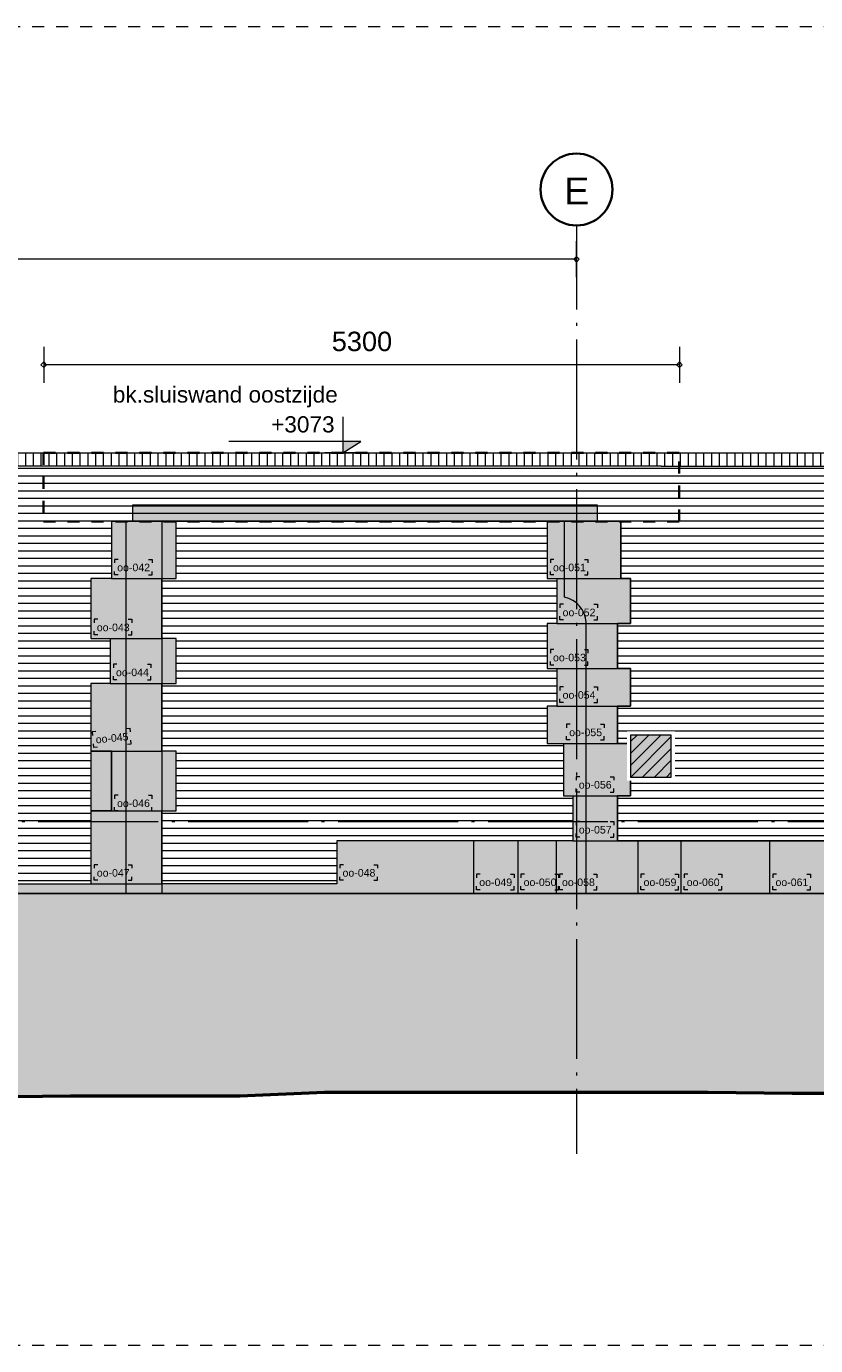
# Model space of a CAD drawing. Extents: x -294884 to 286267, y 0 to 1429765.
# Tile 53 of 178: x -1099 to 5481, y 369935 to 380935. Entities that reach past the tile are written whole.
import ezdxf

# ---------------------------------------------------------------- set-up
doc = ezdxf.new("R2010")
doc.units = 0
doc.header["$MEASUREMENT"] = 0
doc.linetypes.add('DASHDOT', pattern=[1250, 1000, -112.5, 25, -112.5])
doc.linetypes.add('DASHED', pattern=[200, 100, -100])
for name, color, linetype in [('A-0019-AFDEKVLAK', 1, 'Continuous'), ('A-0030-STRAMIEN', 1, 'Continuous'), ('A-0038-STR-MAATLIJN', 1, 'Continuous'), ('A-0306--', 1, 'Continuous'), ('A-0307-TEKST', 7, 'Continuous'), ('A-1130-TXT+MT-BE', 1, 'Continuous')]:
    doc.layers.add(name, color=color, linetype=linetype)
doc.dimstyles.new('@D03ST', dxfattribs={"dimtxt": 162, "dimasz": 1, "dimexe": 0.18, "dimexo": 0.0625, "dimgap": 16.2, "dimtad": 1, "dimdec": 0, "dimzin": 0, "dimdsep": 46, "dimtxsty": 'Standard', "dimblk": '^SD03____100_10', "dimcen": 0.09, "dimse1": 1, "dimse2": 1, "dimclrd": 1, "dimadec": 0, "dimazin": 0, "dimtfac": 1, "dimtdec": 4, "dimtmove": 0, "dimatfit": 3, "dimfxl": 0, "dimtolj": 1, "dimtzin": 0, "dimlwd": 13, "dimarcsym": 0})
pattern_1 = [(90, (0, 0), (-65, 4e-15), [])]
pattern_2 = [(45, (0, 0), (-49.497475, 49.497475), [])]

# ---------------------------------------------------------------- blocks, each defined once
blk = doc.blocks.new('*D')
at = {"color": 1, "linetype": 'Continuous', "lineweight": 13}
for points in [[(62927, 114665), (63143, 119960)], [(63293, 119954), (62993, 119966)], [(79682, 118845), (79383, 118875)], [(79499, 118522), (79533, 118860)], [(79106, 118562), (78808, 118592)], [(78427, 113303), (78957, 118577)], [(79148, 115040), (79499, 118522)], [(79648, 118507), (79349, 118537)], [(79648, 118507), (79349, 118537)], [(78968, 113249), (79148, 115040)], [(79298, 115025), (78999, 115055)], [(79298, 115025), (78999, 115055)], [(63077, 114659), (62777, 114671)], [(78576, 113288), (78278, 113318)], [(79118, 113234), (78819, 113264)], [(79118, 113234), (78819, 113264)], [(78934, 112910), (78968, 113249)], [(79084, 112895), (78785, 112925)], [(-122398, 58428), (-122398, 58128)], [(-117098, 58425), (-117098, 58125)], [(-117098, 58275), (-122398, 58278)], [(26619, -2220), (26619, -1920)], [(26619, -2220), (26619, -1920)], [(31919, -2220), (31919, -1920)], [(31919, -2220), (31919, -1920)], [(26619, -2070), (31919, -2070)], [(26619, -2070), (31919, -2070)], [(117098, -58425), (117098, -58125)], [(122398, -58428), (122398, -58128)], [(117098, -58275), (122398, -58278)]]:
    blk.add_lwpolyline(points, dxfattribs=at)
at = {"color": 7, "linetype": 'Continuous', "lineweight": 18}
for points in [[(63166, 119959), (63144, 119983), (63120, 119961), (63142, 119937)], [(79555, 118858), (79535, 118883), (79510, 118863), (79530, 118838)], [(78980, 118574), (78960, 118599), (78934, 118579), (78955, 118554)], [(79521, 118520), (79501, 118545), (79476, 118524), (79496, 118499)], [(79521, 118520), (79501, 118545), (79476, 118524), (79496, 118499)], [(79171, 115037), (79151, 115063), (79126, 115042), (79146, 115017)], [(79171, 115037), (79151, 115063), (79126, 115042), (79146, 115017)], [(62950, 114664), (62928, 114688), (62904, 114666), (62926, 114642)], [(78450, 113301), (78429, 113326), (78404, 113305), (78425, 113280)], [(78991, 113246), (78971, 113272), (78945, 113251), (78966, 113226)], [(78991, 113246), (78971, 113272), (78945, 113251), (78966, 113226)], [(78957, 112908), (78937, 112933), (78911, 112913), (78932, 112888)], [(-122398, 58301), (-122421, 58278), (-122398, 58255), (-122375, 58278)], [(-117098, 58298), (-117121, 58275), (-117098, 58252), (-117075, 58275)], [(26619, -2093), (26642, -2070), (26619, -2047), (26596, -2070)], [(26619, -2093), (26642, -2070), (26619, -2047), (26596, -2070)], [(31919, -2093), (31942, -2070), (31919, -2047), (31896, -2070)], [(31919, -2093), (31942, -2070), (31919, -2047), (31896, -2070)], [(117098, -58298), (117121, -58275), (117098, -58252), (117075, -58275)], [(122398, -58301), (122421, -58278), (122398, -58255), (122375, -58278)]]:
    blk.add_lwpolyline(points, close=True, dxfattribs=at)
at = {"layer": 'A-0030-STRAMIEN', "color": 1, "linetype": 'Continuous', "lineweight": 13}
for points in [[(139855, 104285), (140818, 109496)], [(140965, 109469), (140670, 109524)], [(140003, 104257), (139708, 104312)], [(150193, -2166), (150193, -1866)], [(155493, -2166), (155493, -1866)], [(150193, -2016), (155493, -2016)], [(162027, -30782), (162027, -31082)], [(167327, -30782), (167327, -31082)], [(167327, -30932), (162027, -30932)]]:
    blk.add_lwpolyline(points, dxfattribs=at)
at = {"layer": 'A-0030-STRAMIEN', "color": 7, "linetype": 'Continuous', "lineweight": 18}
for points in [[(140840, 109492), (140822, 109519), (140795, 109501), (140814, 109474)], [(139878, 104280), (139859, 104307), (139833, 104289), (139851, 104262)], [(150193, -2039), (150216, -2016), (150193, -1993), (150170, -2016)], [(155493, -2039), (155516, -2016), (155493, -1993), (155470, -2016)], [(162027, -30909), (162004, -30932), (162027, -30955), (162050, -30932)], [(167327, -30909), (167304, -30932), (167327, -30955), (167350, -30932)]]:
    blk.add_lwpolyline(points, close=True, dxfattribs=at)
at = {"layer": 'A-0038-STR-MAATLIJN', "color": 7, "linetype": 'Continuous', "lineweight": 18}
for points in [[(54797, 129790), (54775, 129813), (54751, 129791), (54773, 129768)], [(95253, 122694), (95232, 122719), (95207, 122698), (95228, 122673)], [(54234, 116190), (54212, 116214), (54188, 116192), (54210, 116168)], [(134756, 116152), (134737, 116179), (134711, 116161), (134729, 116134)], [(141535, 114904), (141516, 114930), (141490, 114912), (141508, 114885)], [(140545, 109547), (140527, 109574), (140500, 109555), (140519, 109528)], [(140545, 109547), (140527, 109574), (140500, 109555), (140519, 109528)], [(132961, 106437), (132943, 106463), (132916, 106445), (132934, 106418)], [(139738, 105178), (139720, 105205), (139693, 105186), (139712, 105159)], [(139738, 105178), (139720, 105205), (139693, 105186), (139712, 105159)], [(139583, 104335), (139564, 104362), (139538, 104343), (139556, 104317)], [(93554, 103790), (93533, 103815), (93508, 103794), (93529, 103769)], [(58987, 102748), (59011, 102770), (58989, 102794), (58965, 102772)], [(64710, 102511), (64734, 102533), (64712, 102557), (64688, 102535)], [(136387, 96140), (136414, 96158), (136396, 96185), (136369, 96167)], [(141956, 95112), (141982, 95130), (141964, 95157), (141937, 95138)], [(98415, 84674), (98440, 84695), (98419, 84720), (98394, 84699)], [(105362, 84050), (105387, 84071), (105366, 84096), (105342, 84075)], [(27759, -1278), (27736, -1301), (27759, -1324), (27782, -1301)], [(41370, -1275), (41347, -1298), (41370, -1321), (41393, -1298)], [(80074, -1279), (80051, -1302), (80074, -1325), (80097, -1302)], [(99055, -1275), (99032, -1298), (99055, -1321), (99078, -1298)], [(151050, -1293), (151073, -1270), (151050, -1247), (151027, -1270)], [(160941, -1293), (160964, -1270), (160941, -1247), (160918, -1270)], [(150193, -1739), (150216, -1716), (150193, -1693), (150170, -1716)], [(151050, -1739), (151073, -1716), (151050, -1693), (151027, -1716)], [(151050, -1739), (151073, -1716), (151050, -1693), (151027, -1716)], [(155493, -1739), (155516, -1716), (155493, -1693), (155470, -1716)], [(155493, -1739), (155516, -1716), (155493, -1693), (155470, -1716)], [(160941, -1739), (160964, -1716), (160941, -1693), (160918, -1716)], [(163921, -1806), (163944, -1783), (163921, -1760), (163898, -1783)], [(167496, -1806), (167519, -1783), (167496, -1760), (167473, -1783)], [(85620, -1954), (85643, -1931), (85620, -1908), (85597, -1931)], [(85620, -1954), (85643, -1931), (85620, -1908), (85597, -1931)], [(87964, -2634), (87987, -2611), (87964, -2588), (87941, -2611)], [(89764, -2634), (89787, -2611), (89764, -2588), (89741, -2611)], [(89764, -2634), (89787, -2611), (89764, -2588), (89741, -2611)], [(93264, -2634), (93287, -2611), (93264, -2588), (93241, -2611)], [(16419, -29586), (16442, -29609), (16419, -29632), (16396, -29609)], [(30030, -29589), (30053, -29612), (30030, -29635), (30007, -29612)], [(85801, -29618), (85824, -29641), (85801, -29664), (85778, -29641)], [(104781, -29622), (104804, -29645), (104781, -29668), (104758, -29645)], [(156589, -30076), (156566, -30053), (156589, -30030), (156612, -30053)], [(166470, -30076), (166447, -30053), (166470, -30030), (166492, -30053)], [(91591, -30780), (91568, -30757), (91591, -30734), (91614, -30757)], [(95091, -30780), (95068, -30757), (95091, -30734), (95114, -30757)], [(95091, -30780), (95068, -30757), (95091, -30734), (95114, -30757)], [(96891, -30780), (96868, -30757), (96891, -30734), (96914, -30757)]]:
    blk.add_lwpolyline(points, close=True, dxfattribs=at)
at = {"layer": 'A-0038-STR-MAATLIJN', "color": 1, "linetype": 'Continuous', "lineweight": 13}
for points in [[(54211, 116191), (54774, 129790)], [(54924, 129784), (54624, 129797)], [(93531, 103792), (95230, 122696)], [(95379, 122683), (95080, 122709)], [(54361, 116185), (54061, 116197)], [(134881, 116129), (134586, 116184)], [(132939, 106441), (134733, 116156)], [(140523, 109551), (141512, 114908)], [(141660, 114881), (141365, 114935)], [(140670, 109524), (140375, 109578)], [(140670, 109524), (140375, 109578)], [(139716, 105182), (140523, 109551)], [(133086, 106414), (132791, 106468)], [(139560, 104339), (139716, 105182)], [(139863, 105155), (139568, 105209)], [(139863, 105155), (139568, 105209)], [(139708, 104312), (139413, 104366)], [(93680, 103778), (93382, 103805)], [(58982, 102621), (58994, 102921)], [(58988, 102771), (64711, 102534)], [(64705, 102384), (64717, 102684)], [(136364, 96015), (136419, 96310)], [(136392, 96163), (141960, 95134)], [(141932, 94987), (141987, 95282)], [(98404, 84548), (98430, 84847)], [(98417, 84697), (105364, 84073)], [(105351, 83924), (105378, 84222)], [(27759, -1151), (27759, -1451)], [(41370, -1148), (41370, -1448)], [(80074, -1152), (80074, -1452)], [(99055, -1148), (99055, -1448)], [(151050, -1420), (151050, -1120)], [(160941, -1420), (160941, -1120)], [(41370, -1298), (27759, -1301)], [(99055, -1298), (80074, -1302)], [(151050, -1270), (160941, -1270)], [(150193, -1866), (150193, -1566)], [(151050, -1866), (151050, -1566)], [(151050, -1866), (151050, -1566)], [(155493, -1866), (155493, -1566)], [(155493, -1866), (155493, -1566)], [(160941, -1866), (160941, -1566)], [(163921, -1933), (163921, -1633)], [(167496, -1933), (167496, -1633)], [(150193, -1716), (151050, -1716)], [(151050, -1716), (155493, -1716)], [(155493, -1716), (160941, -1716)], [(85620, -2081), (85620, -1781)], [(85620, -2081), (85620, -1781)], [(163921, -1783), (167496, -1783)], [(87964, -2761), (87964, -2461)], [(89764, -2761), (89764, -2461)], [(89764, -2761), (89764, -2461)], [(93264, -2761), (93264, -2461)], [(87964, -2611), (89764, -2611)], [(89764, -2611), (93264, -2611)], [(16419, -29459), (16419, -29759)], [(30030, -29462), (30030, -29762)], [(85801, -29491), (85801, -29791)], [(104781, -29495), (104781, -29795)], [(16419, -29609), (30030, -29612)], [(85801, -29641), (104781, -29645)], [(156589, -30203), (156589, -29903)], [(166470, -30203), (166470, -29903)], [(166470, -30053), (156589, -30053)], [(91591, -30907), (91591, -30607)], [(95091, -30907), (95091, -30607)], [(95091, -30907), (95091, -30607)], [(96891, -30907), (96891, -30607)], [(95091, -30757), (91591, -30757)], [(96891, -30757), (95091, -30757)]]:
    blk.add_lwpolyline(points, dxfattribs=at)
at = {"layer": 'A-0038-STR-MAATLIJN', "color": 1, "linetype": 'Continuous'}
blk.add_point((85620, -1931), dxfattribs=at)
at = {"layer": 'A-1130-TXT+MT-BE', "color": 7, "linetype": 'Continuous', "lineweight": 18}
for points in [[(63183, 129448), (63161, 129471), (63137, 129449), (63159, 129426)], [(62797, 119974), (62774, 119998), (62751, 119976), (62773, 119952)], [(62797, 119974), (62774, 119998), (62751, 119976), (62773, 119952)], [(62627, 115817), (62605, 115841), (62581, 115819), (62603, 115795)], [(62627, 115817), (62605, 115841), (62581, 115819), (62603, 115795)], [(62581, 114678), (62559, 114702), (62535, 114680), (62557, 114656)], [(-131879, 57937), (-131902, 57914), (-131879, 57891), (-131856, 57914)], [(-122398, 57931), (-122421, 57908), (-122398, 57885), (-122375, 57908)], [(-122398, 57931), (-122421, 57908), (-122398, 57885), (-122375, 57908)], [(-118237, 57929), (-118260, 57906), (-118237, 57883), (-118214, 57906)], [(-118237, 57929), (-118260, 57906), (-118237, 57883), (-118214, 57906)], [(-117097, 57928), (-117120, 57905), (-117097, 57882), (-117074, 57905)], [(26618, -1723), (26641, -1700), (26618, -1677), (26595, -1700)], [(27759, -1723), (27782, -1700), (27759, -1677), (27736, -1700)], [(27759, -1723), (27782, -1700), (27759, -1677), (27736, -1700)], [(31919, -1723), (31942, -1700), (31919, -1677), (31896, -1700)], [(31919, -1723), (31942, -1700), (31919, -1677), (31896, -1700)], [(41400, -1723), (41423, -1700), (41400, -1677), (41377, -1700)], [(25452, -30693), (25475, -30670), (25452, -30647), (25429, -30670)], [(30752, -30693), (30775, -30670), (30752, -30647), (30729, -30670)], [(70982, -33871), (70960, -33848), (70937, -33871), (70960, -33894)], [(115063, -33871), (115040, -33848), (115017, -33871), (115040, -33894)], [(70982, -34871), (70960, -34848), (70937, -34871), (70960, -34894)], [(115063, -34871), (115040, -34848), (115017, -34871), (115040, -34894)], [(117097, -57928), (117120, -57905), (117097, -57882), (117074, -57905)], [(118237, -57929), (118260, -57906), (118237, -57883), (118214, -57906)], [(118237, -57929), (118260, -57906), (118237, -57883), (118214, -57906)], [(122398, -57931), (122421, -57908), (122398, -57885), (122375, -57908)], [(122398, -57931), (122421, -57908), (122398, -57885), (122375, -57908)], [(131879, -57937), (131902, -57914), (131879, -57891), (131856, -57914)]]:
    blk.add_lwpolyline(points, close=True, dxfattribs=at)
at = {"layer": 'A-1130-TXT+MT-BE', "color": 1, "linetype": 'Continuous', "lineweight": 13}
for points in [[(62774, 119975), (63160, 129448)], [(63310, 129442), (63010, 129455)], [(62604, 115818), (62774, 119975)], [(62923, 119969), (62624, 119981)], [(62923, 119969), (62624, 119981)], [(62754, 115812), (62454, 115824)], [(62754, 115812), (62454, 115824)], [(62558, 114679), (62604, 115818)], [(62708, 114673), (62408, 114685)], [(-131879, 58064), (-131879, 57764)], [(-122398, 58058), (-122398, 57758)], [(-122398, 58058), (-122398, 57758)], [(-118237, 58056), (-118237, 57756)], [(-118237, 58056), (-118237, 57756)], [(-117097, 58055), (-117097, 57755)], [(-122398, 57908), (-131879, 57914)], [(-118237, 57906), (-122398, 57908)], [(-117097, 57905), (-118237, 57906)], [(26618, -1850), (26618, -1550)], [(27759, -1850), (27759, -1550)], [(27759, -1850), (27759, -1550)], [(31919, -1850), (31919, -1550)], [(31919, -1850), (31919, -1550)], [(41400, -1850), (41400, -1550)], [(26618, -1700), (27759, -1700)], [(27759, -1700), (31919, -1700)], [(31919, -1700), (41400, -1700)], [(25452, -30820), (25452, -30520)], [(30752, -30820), (30752, -30520)], [(25452, -30670), (30752, -30670)], [(71110, -33871), (70810, -33871)], [(70960, -34871), (70960, -33871)], [(115190, -33871), (114890, -33871)], [(115040, -34871), (115040, -33871)], [(71110, -34871), (70810, -34871)], [(115190, -34871), (114890, -34871)], [(117097, -58055), (117097, -57755)], [(118237, -58056), (118237, -57756)], [(118237, -58056), (118237, -57756)], [(122398, -58058), (122398, -57758)], [(122398, -58058), (122398, -57758)], [(131879, -58064), (131879, -57764)], [(117097, -57905), (118237, -57906)], [(118237, -57906), (122398, -57908)], [(122398, -57908), (131879, -57914)]]:
    blk.add_lwpolyline(points, dxfattribs=at)
at = {"color": 7, "linetype": 'Continuous', "char_height": 135, "attachment_point": 7, "line_spacing_factor": 0.933333}
for s, insert, rotation in [('{\\fArial|b0|i0|c12|p0;340}', (79443, 118543), 84.2582), ('{\\fArial|b0|i0|c12|p0;5300}', (62969, 117109), 87.6654), ('{\\fArial|b0|i0|c12|p0;3500}', (79246, 116581), 84.2577), ('{\\fArial|b0|i0|c12|p0;5300}', (78614, 115740), 84.2577), ('{\\fArial|b0|i0|c12|p0;1800}', (78980, 113945), 84.2577), ('{\\fArial|b0|i0|c12|p0;340}', (78879, 112931), 84.2582), ('{\\fArial|b0|i0|c12|p0;5300}', (-119954, 58369), 359.9654), ('{\\fArial|b0|i0|c12|p0;5300}', (119541, -58219), 359.9654)]:
    blk.add_mtext(s, dxfattribs=dict(at, insert=insert, rotation=rotation))
at = {"color": 7, "linetype": 'Continuous', "insert": (29063, -2013), "char_height": 135, "attachment_point": 7, "line_spacing_factor": 0.933333}
blk.add_mtext('{\\fArial|b0|i0|c12|p0;5300}', dxfattribs=at)
blk.add_mtext('{\\fArial|b0|i0|c12|p0;5300}', dxfattribs=at)
at = {"layer": 'A-0030-STRAMIEN', "color": 7, "linetype": 'Continuous', "insert": (140224, 106660), "char_height": 162, "attachment_point": 7, "rotation": 79.5354, "line_spacing_factor": 0.933333}
blk.add_mtext('{\\fArial|b0|i0|c12|p0;5300}', dxfattribs=at)
at = {"layer": 'A-0030-STRAMIEN', "color": 7, "linetype": 'Continuous', "char_height": 162, "attachment_point": 7, "line_spacing_factor": 0.933333}
for insert in [(152596, -1947), (164429, -30821)]:
    blk.add_mtext('{\\fArial|b0|i0|c12|p0;5300}', dxfattribs=dict(at, insert=insert))
at = {"layer": 'A-0038-STR-MAATLIJN', "color": 7, "linetype": 'Continuous', "char_height": 162, "attachment_point": 7, "line_spacing_factor": 0.933333}
for s, insert, rotation in [('{\\fArial|b0|i0|c12|p0;13611}', (54411, 122684), 87.6307), ('{\\fArial|b0|i0|c12|p0;18980}', (94284, 112942), 84.865), ('{\\fArial|b0|i0|c12|p0;5448}', (140905, 111999), 79.5354), ('{\\fArial|b0|i0|c12|p0;9880}', (133723, 111068), 79.535), ('{\\fArial|b0|i0|c12|p0;4443}', (140007, 107136), 79.5354), ('{\\fArial|b0|i0|c12|p0;857}', (139536, 104591), 79.5354), ('{\\fArial|b0|i0|c12|p0;5728}', (61605, 102732), 357.6307), ('{\\fArial|b0|i0|c12|p0;5662}', (138945, 95761), 349.535), ('{\\fArial|b0|i0|c12|p0;6975}', (101650, 84476), 354.865), ('{\\fArial|b0|i0|c12|p0;13611}', (34255, -1189), 0.011), ('{\\fArial|b0|i0|c12|p0;18980}', (89255, -1189), 0.011), ('{\\fArial|b0|i0|c12|p0;9890}', (155748, -1201), 0), ('{\\fArial|b0|i0|c12|p0;13611}', (22915, -29499), 359.989), ('{\\fArial|b0|i0|c12|p0;18980}', (94982, -29532), 359.989), ('{\\fArial|b0|i0|c12|p0;9880}', (161282, -29984), 360)]:
    blk.add_mtext(s, dxfattribs=dict(at, insert=insert, rotation=rotation))
for s, insert in [('{\\fArial|b0|i0|c12|p0;857}', (150436, -1647)), ('{\\fArial|b0|i0|c12|p0;4443}', (153024, -1647)), ('{\\fArial|b0|i0|c12|p0;5448}', (157970, -1647)), ('{\\fArial|b0|i0|c12|p0;3575}', (165461, -1714)), ('{\\fArial|b0|i0|c12|p0;1800}', (88617, -2542)), ('{\\fArial|b0|i0|c12|p0;3500}', (91267, -2542)), ('{\\fArial|b0|i0|c12|p0;3500}', (93094, -30688)), ('{\\fArial|b0|i0|c12|p0;1800}', (95744, -30688))]:
    blk.add_mtext(s, dxfattribs=dict(at, insert=insert))
at = {"layer": 'A-1130-TXT+MT-BE', "color": 7, "linetype": 'Continuous', "char_height": 135, "attachment_point": 7, "line_spacing_factor": 0.933333}
for s, insert, rotation in [('{\\fArial|b0|i0|c12|p0;9481}', (62901, 124508), 87.6653), ('{\\fArial|b0|i0|c12|p0;4160}', (62623, 117693), 87.6653), ('{\\fArial|b0|i0|c12|p0;1140}', (62515, 115045), 87.6653), ('{\\fArial|b0|i0|c12|p0;9481}', (-127344, 58004), 359.9653), ('{\\fArial|b0|i0|c12|p0;4160}', (-120524, 58000), 359.9653), ('{\\fArial|b0|i0|c12|p0;1140}', (-117873, 57998), 359.9653), ('{\\fArial|b0|i0|c12|p0;1140}', (26982, -1643), 360), ('{\\fArial|b0|i0|c12|p0;4160}', (29633, -1643), 360), ('{\\fArial|b0|i0|c12|p0;9481}', (36454, -1643), 360), ('{\\fArial|b0|i0|c12|p0;1000}', (70902, -34578), 90), ('{\\fArial|b0|i0|c12|p0;1000}', (114982, -34578), 90), ('{\\fArial|b0|i0|c12|p0;1140}', (117461, -57848), 359.9654), ('{\\fArial|b0|i0|c12|p0;4160}', (120111, -57849), 359.9654), ('{\\fArial|b0|i0|c12|p0;9481}', (126932, -57853), 359.9654)]:
    blk.add_mtext(s, dxfattribs=dict(at, insert=insert, rotation=rotation))
at = {"layer": 'A-1130-TXT+MT-BE', "color": 7, "linetype": 'Continuous', "insert": (27896, -30612), "char_height": 135, "attachment_point": 7, "line_spacing_factor": 0.933333}
blk.add_mtext('{\\fArial|b0|i0|c12|p0;5300}', dxfattribs=at)
blk = doc.blocks.new('^SD03____100_10')
at = {"layer": 'A-0038-STR-MAATLIJN', "color": 1, "linetype": 'Continuous', "lineweight": 13}
blk.add_lwpolyline([(0, -150), (0, 150)], dxfattribs=at)
at = {"layer": 'A-0038-STR-MAATLIJN', "color": 7, "linetype": 'Continuous', "lineweight": 18}
blk.add_lwpolyline([(0, -23), (23, 0), (0, 23), (-23, 0)], close=True, dxfattribs=at)
blk = doc.blocks.new('M-NIEUW_131')
at = {"linetype": 'Continuous', "lineweight": 5}
h = blk.add_hatch(dxfattribs=at)
h.set_pattern_fill('@AVMWV', color=8, style=0, pattern_type=0)
h.set_pattern_definition(pattern_1)
h.paths.add_polyline_path([(157392.9, -31667.3), (157400.9, -31777.3), (167176.6, -31777.3), (167176.6, -31667.3)], flags=0)
for color, points in [(253, [(164520, -31667.3), (164520, -31572.3), (164670, -31572.3)]), (254, [(162771.2, -32239.9), (162771.2, -32099.6), (166641.2, -32099.6), (166641.2, -32239.9)]), (8, [(162711.2, -35340), (162711.2, -35261.2), (162421.2, -35261.2), (162421.2, -34653), (162591.2, -34653), (162591.2, -34155), (162421.2, -34155), (162421.2, -33590), (162581.2, -33590), (162581.2, -33215), (162421.2, -33215), (162421.2, -32715), (162591.2, -32715), (162591.2, -32239.9), (163131.2, -32239.9), (163131.2, -32715), (163011.2, -32715), (163011.2, -33215), (163131.2, -33215), (163131.2, -33590), (163011.2, -33590), (163011.2, -34155), (163131.2, -34155), (163131.2, -34653), (163011.2, -34653), (163011.2, -35261.2), (164470, -35261.2), (164470, -34902), (166440, -34902), (166440, -34527), (166360, -34527), (166360, -34090), (166225, -34090), (166225, -33778), (166305, -33778), (166305, -33466), (166225, -33466), (166225, -33090), (166305, -33090), (166305, -32715), (166225, -32715), (166225, -32239.9), (166840, -32239.9), (166840, -32715), (166920, -32715), (166920, -33090), (166810, -33090), (166810, -33466), (166920, -33466), (166920, -33778), (166810, -33778), (166810, -34090), (166920, -34090), (166920, -34527), (166810, -34527), (166810, -34902), (169950, -34902), (169950, -35340)]), (254, [(162421.2, -34155), (162591.2, -34155), (162591.2, -34653), (162421.2, -34653)]), (8, [(156940, -35261.2), (162421.2, -35261.2), (162711.2, -35261.2), (162711.2, -35340), (162591.2, -35340), (156940, -35340)]), (111, [(135731.7, -37881.6), (135731.7, -35340), (190211.5, -35340), (190211.5, -37521.2), (187670.8, -37521.2), (185410.3, -37600), (183323.5, -37730), (181017.9, -37730), (180312.2, -37700), (179606.6, -37680), (178900.9, -37650), (177489.6, -37600), (176408.5, -37480), (175702.8, -37410), (174997.2, -37370), (174291.5, -37330), (173585.8, -37270), (172880.2, -37210), (168976.5, -37010), (168270.8, -37010), (167565.2, -37000), (166859.5, -37000), (165778.4, -37000), (165072.7, -37000), (164367.1, -37000), (163661.4, -37030), (162955.8, -37030), (162250.1, -37030), (161544.4, -37040), (160463.3, -37020), (159757.7, -37030), (159052, -37070), (158346.3, -37060), (157640.7, -37110), (156935, -37090), (156229.4, -37160), (155148.3, -37170), (154442.6, -37180), (153361.5, -37200), (152280.4, -37220), (151199.2, -37230), (150118.2, -37250), (149412.5, -37270), (148706.8, -37290), (148001.2, -37310), (146920, -37310), (146214.4, -37370), (145508.7, -37390), (144803.1, -37410), (143722, -37370), (143016.3, -37480), (142310.7, -37500), (140523.9, -37480), (139818.2, -37590), (139112.6, -37610), (137701.2, -37730), (136995.6, -37820), (136289.9, -37850)])]:
    blk.add_hatch(color=color, dxfattribs=at).paths.add_polyline_path(points, flags=0)
h = blk.add_hatch(dxfattribs=at)
h.set_pattern_fill('@AVMWV', color=8, style=0, pattern_type=0)
h.set_pattern_definition(pattern_1)
h.paths.add_polyline_path([(167176.6, -31667.3), (167176.6, -31777.3), (170409.8, -31777.3), (170412.3, -31667.3)], flags=0)
h = blk.add_hatch(dxfattribs=at)
h.set_pattern_fill('@AVMWH2', color=251, style=0, pattern_type=0)
h.set_pattern_definition([(0, (0, 0), (0, 62.5), [])])
h.paths.add_polyline_path([(156940, -35261.2), (156940, -34057.7), (157140, -34057.7), (157160, -33471.2), (157450, -33481.1), (157450, -33791.2), (157660, -33791.2), (157660, -33411.2), (157621.9, -33361.2), (157603.8, -32590.8), (157528.6, -32571.8), (157498.2, -31998.8), (157405.7, -31958.6), (157400.9, -31777.3), (162178.8, -31777.3), (162174.4, -32239.9), (162178.8, -32239.9), (162178.8, -31777.3), (170409.8, -31777.3), (170409.5, -31934.3), (170852.7, -31928.6), (170850, -32286.8), (171064.6, -32286.8), (171064.6, -32746.8), (170850, -32746.8), (170850, -33206.8), (171064.6, -33206.8), (171064.6, -33666.8), (170850, -33666.8), (170850, -34126.8), (171076.7, -34126.8), (171076.7, -34586.8), (170645.8, -34586.8), (170645.8, -35219.8), (170640.8, -35340), (169950, -35340), (169950, -34902), (166810, -34902), (166810, -34527), (166920, -34527), (166920, -34090), (166810, -34090), (166810, -33778), (166920, -33778), (166920, -33466), (166810, -33466), (166810, -33090), (166920, -33090), (166920, -32715), (166840, -32715), (166840, -32239.9), (166225, -32239.9), (166225, -32715), (166305, -32715), (166305, -33090), (166220, -33090), (166225, -33466), (166305, -33466), (166305, -33778), (166225, -33778), (166225, -34090), (166360, -34090), (166360, -34527), (166440, -34527), (166440, -34902), (164470, -34902), (164470, -35261.2), (163011.2, -35261.2), (163011.2, -34653), (163131.2, -34653), (163131.2, -34155), (163011.2, -34155), (163011.2, -33590), (163131.2, -33590), (163131.2, -33215), (163011.2, -33215), (163011.2, -32715), (163131.2, -32715), (163131.2, -32239.9), (162591.2, -32239.9), (162591.2, -32715), (162421.2, -32715), (162421.2, -33215), (162581.2, -33215), (162581.2, -33590), (162421.2, -33590), (162421.2, -35261.2)], flags=0)
at = {"color": 7, "linetype": 'DASHED', "lineweight": 0}
blk.add_lwpolyline([(135731.7, -39111), (135731.7, -28111), (190231.7, -28111), (190231.7, -39111)], close=True, dxfattribs=at)
at = {"color": 1, "linetype": 'Continuous', "lineweight": 13}
for points in [[(164520, -31367.3), (164520, -31667.3), (164670, -31572.3), (163570, -31572.3)], [(164670, -31667.3), (164370, -31667.3)], [(167176.6, -31777.3), (157400.9, -31777.3)], [(167176.6, -31777.3), (170409.8, -31777.3)], [(162591.2, -32239.9), (162591.2, -32715), (162421.2, -32715), (162421.2, -33215), (162581.2, -33215), (162581.2, -33590), (162421.2, -33590), (162421.2, -34155), (162591.2, -34155), (162591.2, -34653), (162421.2, -34653), (162421.2, -35261.2), (162711.2, -35261.2), (162711.2, -35340)], [(162711.2, -35261.2), (163011.2, -35261.2), (163011.2, -34653), (163131.2, -34653), (163131.2, -34155), (163011.2, -34155), (163011.2, -33590), (163131.2, -33590), (163131.2, -33215), (163011.2, -33215), (163011.2, -32715), (163131.2, -32715), (163131.2, -32239.9)], [(166225, -32239.9), (166225, -32715), (166305, -32715), (166305, -33090), (166225, -33090), (166225, -33466), (166305, -33466), (166305, -33778), (166225, -33778), (166225, -34090), (166360, -34090), (166360, -34527), (166440, -34527), (166440, -34902), (164470, -34902), (164470, -35261.2), (163011.2, -35261.2)], [(166840, -32239.9), (166840, -32715), (166920, -32715), (166920, -33090), (166810, -33090), (166810, -33466), (166920, -33466), (166920, -33778), (166810, -33778), (166810, -34090), (166920, -34090), (166920, -34527), (166810, -34527), (166810, -34902), (169950, -34902), (169950, -35340)], [(162421.2, -34155), (162421.2, -34653)], [(165610, -34902), (165610, -35340)], [(165980, -34902), (165980, -35340)], [(156940, -35261.2), (162421.2, -35261.2)]]:
    blk.add_lwpolyline(points, dxfattribs=at)
at = {"color": 7, "linetype": 'Continuous', "lineweight": 18}
for points in [[(157392.9, -31667.3), (167176.6, -31667.3), (167176.6, -31667.3)], [(167176.6, -31667.3), (167176.6, -31667.3), (170412.3, -31667.3)], [(162711.2, -32239.9), (162711.2, -35340)], [(163011.2, -32239.9), (163011.2, -35340)]]:
    blk.add_lwpolyline(points, dxfattribs=at)
at = {"color": 4, "linetype": 'DASHED', "lineweight": 35}
blk.add_lwpolyline([(162026.6, -31667.3), (162026.6, -32239.9), (167326.6, -32239.9), (167326.6, -31667.3)], close=True, dxfattribs=at)
at = {"color": 254, "linetype": 'Continuous', "lineweight": 13}
for points in [[(162771.2, -32239.9), (162771.2, -32099.6), (166641.2, -32099.6), (166641.2, -32239.9)], [(162421.2, -34653), (162591.2, -34653), (162591.2, -34155), (162421.2, -34155)]]:
    blk.add_lwpolyline(points, close=True, dxfattribs=at)
at = {"color": 7, "linetype": 'Continuous', "lineweight": 18}
blk.add_lwpolyline([(162771.2, -32239.9), (162771.2, -32099.6), (166641.2, -32099.6), (166641.2, -32239.9)], close=True, dxfattribs=at)
at = {"color": 8, "linetype": 'Continuous', "lineweight": 13}
blk.add_lwpolyline([(169950, -34902), (166810, -34902), (166810, -34527), (166920, -34527), (166920, -34090), (166810, -34090), (166810, -33778), (166920, -33778), (166920, -33466), (166810, -33466), (166810, -33090), (166920, -33090), (166920, -32715), (166840, -32715), (166840, -32239.9), (166225, -32239.9), (166225, -32715), (166305, -32715), (166305, -33090), (166225, -33090), (166225, -33466), (166305, -33466), (166305, -33778), (166225, -33778), (166225, -34090), (166360, -34090), (166360, -34527), (166440, -34527), (166440, -34902), (164470, -34902), (164470, -35261.2), (163011.2, -35261.2), (163011.2, -34653), (163131.2, -34653), (163131.2, -34155), (163011.2, -34155), (163011.2, -33590), (163131.2, -33590), (163131.2, -33215), (163011.2, -33215), (163011.2, -32715), (163131.2, -32715), (163131.2, -32239.9), (162591.2, -32239.9), (162591.2, -32715), (162421.2, -32715), (162421.2, -33215), (162581.2, -33215), (162581.2, -33590), (162421.2, -33590), (162421.2, -34155), (162591.2, -34155), (162591.2, -34653), (162421.2, -34653), (162421.2, -35261.2), (162711.2, -35261.2), (162711.2, -35340), (169950, -35340)], dxfattribs=at)
at = {"color": 7, "linetype": 'Continuous', "lineweight": 18}
blk.add_lwpolyline([(166550, -35341.1), (166550, -33080, 0.3380394), (166370, -32870), (166370, -32239.9)], format="xyb", dxfattribs=at)
at = {"color": 8, "linetype": 'Continuous', "lineweight": 5}
for points in [[(162591.2, -32715), (163011.2, -32715)], [(166305, -32715), (166840, -32715)], [(166305, -33090), (166810, -33090)], [(162581.2, -33215), (163011.2, -33215)], [(166305, -33466), (166810, -33466)], [(162581.2, -33590), (163011.2, -33590)], [(166305, -33778), (166810, -33778)], [(166360, -34090), (166810, -34090)], [(162591.2, -34155), (163011.2, -34155)], [(166440, -34527), (166810, -34527)], [(162591.2, -34653), (163011.2, -34653)], [(166300, -34902), (166300, -35340)], [(166440, -34902), (166810, -34902)], [(166980, -34902), (166980, -35340)], [(167340, -34902), (167340, -35340)], [(168080, -34902), (168080, -35340)]]:
    blk.add_lwpolyline(points, dxfattribs=at)
at = {"color": 1, "linetype": 'DASHDOT', "lineweight": 13}
blk.add_lwpolyline([(135731.7, -34740), (190211.5, -34740)], dxfattribs=at)
at = {"color": 8, "linetype": 'Continuous', "lineweight": 13}
blk.add_lwpolyline([(156940, -35261.2), (162421.2, -35261.2), (162711.2, -35261.2), (162711.2, -35340), (162591.2, -35340), (156940, -35340)], close=True, dxfattribs=at)
at = {"color": 111, "linetype": 'Continuous', "lineweight": 13}
for points in [[(154442.6, -37180), (155148.3, -37170), (156229.4, -37160), (156935, -37090), (157640.7, -37110), (158346.3, -37060), (159052, -37070), (159757.7, -37030), (160463.3, -37020), (161544.4, -37040), (162250.1, -37030), (162955.8, -37030), (163661.4, -37030), (164367.1, -37000), (165072.7, -37000), (165778.4, -37000), (166859.5, -37000), (167565.2, -37000), (168270.8, -37010), (168976.5, -37010)], [(190211.5, -35340), (135731.7, -35340)]]:
    blk.add_lwpolyline(points, dxfattribs=at)
at = {"color": 5, "linetype": 'Continuous', "lineweight": 25}
blk.add_lwpolyline([(135731.7, -35340), (190211.5, -35340)], dxfattribs=at)
at = {"color": 92, "linetype": 'Continuous', "lineweight": 50}
blk.add_lwpolyline([(168976.5, -37010), (168270.8, -37010), (167565.2, -37000), (166859.5, -37000), (165778.4, -37000), (165072.7, -37000), (164367.1, -37000), (163661.4, -37030), (162955.8, -37030), (162250.1, -37030), (161544.4, -37040), (160463.3, -37020), (159757.7, -37030), (159052, -37070), (158346.3, -37060), (157640.7, -37110), (156935, -37090), (156229.4, -37160), (155148.3, -37170), (154442.6, -37180)], dxfattribs=at)
at = {"layer": 'A-0030-STRAMIEN', "color": 1, "linetype": 'DASHDOT', "lineweight": 13}
blk.add_lwpolyline([(166469.5, -29471.1), (166469.5, -37511)], dxfattribs=at)
at = {"layer": 'A-0306--', "color": 1, "linetype": 'Continuous', "lineweight": 13}
for points in [[(162647.9, -32555), (162617.9, -32555), (162617.9, -32585)], [(162901.2, -32555), (162931.2, -32555), (162931.2, -32585)], [(166281.7, -32555), (166251.7, -32555), (166251.7, -32585)], [(166535, -32555), (166565, -32555), (166565, -32585)], [(162647.9, -32685), (162617.9, -32685), (162617.9, -32655)], [(162901.2, -32685), (162931.2, -32685), (162931.2, -32655)], [(166281.7, -32685), (166251.7, -32685), (166251.7, -32655)], [(166535, -32685), (166565, -32685), (166565, -32655)], [(166361.7, -32930), (166331.7, -32930), (166331.7, -32960)], [(166615, -32930), (166645, -32930), (166645, -32960)], [(162477.9, -33055), (162447.9, -33055), (162447.9, -33085)], [(162731.2, -33055), (162761.2, -33055), (162761.2, -33085)], [(166361.7, -33060), (166331.7, -33060), (166331.7, -33030)], [(166615, -33060), (166645, -33060), (166645, -33030)], [(162477.9, -33185), (162447.9, -33185), (162447.9, -33155)], [(162731.2, -33185), (162761.2, -33185), (162761.2, -33155)], [(166281.7, -33306), (166251.7, -33306), (166251.7, -33336)], [(166535, -33306), (166565, -33306), (166565, -33336)], [(162637.9, -33430), (162607.9, -33430), (162607.9, -33460)], [(162891.2, -33430), (162921.2, -33430), (162921.2, -33460)], [(166281.7, -33436), (166251.7, -33436), (166251.7, -33406)], [(166535, -33436), (166565, -33436), (166565, -33406)], [(162637.9, -33560), (162607.9, -33560), (162607.9, -33530)], [(162891.2, -33560), (162921.2, -33560), (162921.2, -33530)], [(166361.7, -33618), (166331.7, -33618), (166331.7, -33648)], [(166615, -33618), (166645, -33618), (166645, -33648)], [(166361.7, -33748), (166331.7, -33748), (166331.7, -33718)], [(166615, -33748), (166645, -33748), (166645, -33718)], [(162714.4, -33965.9), (162744.2, -33963), (162747.2, -33992.8)], [(166416.7, -33930), (166386.7, -33930), (166386.7, -33960)], [(166670, -33930), (166700, -33930), (166700, -33960)], [(162462.2, -33990.3), (162432.4, -33993.2), (162435.3, -34023)], [(162474.8, -34119.7), (162444.9, -34122.6), (162442, -34092.7)], [(162726.9, -34095.3), (162756.8, -34092.4), (162753.9, -34062.5)], [(166416.7, -34060), (166386.7, -34060), (166386.7, -34030)], [(166670, -34060), (166700, -34060), (166700, -34030)], [(166496.7, -34367), (166466.7, -34367), (166466.7, -34397)], [(166750, -34367), (166780, -34367), (166780, -34397)], [(162646.7, -34521.2), (162616.7, -34521.2), (162616.7, -34551.2)], [(162900, -34521.2), (162930, -34521.2), (162930, -34551.2)], [(166496.7, -34497), (166466.7, -34497), (166466.7, -34467)], [(166750, -34497), (166780, -34497), (166780, -34467)], [(162646.7, -34651.2), (162616.7, -34651.2), (162616.7, -34621.2)], [(162900, -34651.2), (162930, -34651.2), (162930, -34621.2)], [(166496.7, -34742), (166466.7, -34742), (166466.7, -34772)], [(166750, -34742), (166780, -34742), (166780, -34772)], [(166496.7, -34872), (166466.7, -34872), (166466.7, -34842)], [(166750, -34872), (166780, -34872), (166780, -34842)], [(162477.9, -35101.2), (162447.9, -35101.2), (162447.9, -35131.2)], [(162731.2, -35101.2), (162761.2, -35101.2), (162761.2, -35131.2)], [(164526.7, -35101.2), (164496.7, -35101.2), (164496.7, -35131.2)], [(164780, -35101.2), (164810, -35101.2), (164810, -35131.2)], [(165666.7, -35180), (165636.7, -35180), (165636.7, -35210)], [(165920, -35180), (165950, -35180), (165950, -35210)], [(166036.7, -35180), (166006.7, -35180), (166006.7, -35210)], [(166290, -35180), (166320, -35180), (166320, -35210)], [(166356.7, -35180), (166326.7, -35180), (166326.7, -35210)], [(166610, -35180), (166640, -35180), (166640, -35210)], [(167036.7, -35180), (167006.7, -35180), (167006.7, -35210)], [(167290, -35180), (167320, -35180), (167320, -35210)], [(167396.7, -35180), (167366.7, -35180), (167366.7, -35210)], [(167650, -35180), (167680, -35180), (167680, -35210)], [(168136.7, -35180), (168106.7, -35180), (168106.7, -35210)], [(168390, -35180), (168420, -35180), (168420, -35210)], [(162477.9, -35231.2), (162447.9, -35231.2), (162447.9, -35201.2)], [(162731.2, -35231.2), (162761.2, -35231.2), (162761.2, -35201.2)], [(164526.7, -35231.2), (164496.7, -35231.2), (164496.7, -35201.2)], [(164780, -35231.2), (164810, -35231.2), (164810, -35201.2)], [(165666.7, -35310), (165636.7, -35310), (165636.7, -35280)], [(165920, -35310), (165950, -35310), (165950, -35280)], [(166036.7, -35310), (166006.7, -35310), (166006.7, -35280)], [(166290, -35310), (166320, -35310), (166320, -35280)], [(166356.7, -35310), (166326.7, -35310), (166326.7, -35280)], [(166610, -35310), (166640, -35310), (166640, -35280)], [(167036.7, -35310), (167006.7, -35310), (167006.7, -35280)], [(167290, -35310), (167320, -35310), (167320, -35280)], [(167396.7, -35310), (167366.7, -35310), (167366.7, -35280)], [(167650, -35310), (167680, -35310), (167680, -35280)], [(168136.7, -35310), (168106.7, -35310), (168106.7, -35280)], [(168390, -35310), (168420, -35310), (168420, -35280)]]:
    blk.add_lwpolyline(points, dxfattribs=at)
at = {"layer": 'A-0307-TEKST', "color": 7, "linetype": 'Continuous', "char_height": 63, "attachment_point": 7, "line_spacing_factor": 1.333333}
for s, insert in [('{\\fArial|b0|i0|c12|p0;oo-042}', (162639.8, -32655)), ('{\\fArial|b0|i0|c12|p0;oo-051}', (166273.6, -32655)), ('{\\fArial|b0|i0|c12|p0;oo-043}', (162469.8, -33155)), ('{\\fArial|b0|i0|c12|p0;oo-053}', (166273.6, -33406)), ('{\\fArial|b0|i0|c12|p0;oo-044}', (162629.8, -33530)), ('{\\fArial|b0|i0|c12|p0;oo-054}', (166353.6, -33718)), ('{\\fArial|b0|i0|c12|p0;oo-055}', (166408.6, -34030)), ('{\\fArial|b0|i0|c12|p0;oo-056}', (166488.6, -34467)), ('{\\fArial|b0|i0|c12|p0;oo-046}', (162638.6, -34621.2)), ('{\\fArial|b0|i0|c12|p0;oo-057}', (166488.6, -34842)), ('{\\fArial|b0|i0|c12|p0;oo-047}', (162469.8, -35201.2)), ('{\\fArial|b0|i0|c12|p0;oo-048}', (164518.6, -35201.2)), ('{\\fArial|b0|i0|c12|p0;oo-049}', (165658.6, -35280)), ('{\\fArial|b0|i0|c12|p0;oo-050}', (166028.6, -35280)), ('{\\fArial|b0|i0|c12|p0;oo-058}', (166348.6, -35280)), ('{\\fArial|b0|i0|c12|p0;oo-059}', (167028.6, -35280)), ('{\\fArial|b0|i0|c12|p0;oo-060}', (167388.6, -35280)), ('{\\fArial|b0|i0|c12|p0;oo-061}', (168128.6, -35280))]:
    blk.add_mtext(s, dxfattribs=dict(at, insert=insert))
for s, insert, rotation in [('{\\fArial|b0|i0|c12|p0;oo-052}', (166353.6, -33030), 0.00015), ('{\\fArial|b0|i0|c12|p0;oo-045}', (162463.8, -34090.6), 5.52754)]:
    blk.add_mtext(s, dxfattribs=dict(at, insert=insert, rotation=rotation))
at = {"linetype": 'Continuous'}
blk.add_wipeout([(166890, -33990), (167290, -33990), (167290, -34400), (166890, -34400)], dxfattribs=at).dxf.layer = 'A-0019-AFDEKVLAK'
blk.add_wipeout([(166920, -34020), (167260, -34020), (167260, -34370), (166920, -34370)], dxfattribs=at)
at = {"linetype": 'Continuous', "lineweight": 9}
blk.add_hatch(color=253, dxfattribs=at).paths.add_polyline_path([(166920, -34020), (167260, -34020), (167260, -34370), (166920, -34370)], flags=0)
blk.add_hatch(color=253, dxfattribs=at).paths.add_polyline_path([(166920, -34020), (167260, -34020), (167260, -34370), (166920, -34370)], flags=0)
h = blk.add_hatch(dxfattribs=at)
h.set_pattern_fill('^HT0B001', color=11, style=0, pattern_type=0)
h.set_pattern_definition(pattern_2)
h.paths.add_polyline_path([(166920, -34020), (167260, -34020), (167260, -34370), (166920, -34370)], flags=0)
h = blk.add_hatch(dxfattribs=at)
h.set_pattern_fill('^HT0B001', color=11, style=0, pattern_type=0)
h.set_pattern_definition(pattern_2)
h.paths.add_polyline_path([(166920, -34020), (167260, -34020), (167260, -34370), (166920, -34370)], flags=0)
at = {"color": 7, "linetype": 'Continuous', "lineweight": 18}
blk.add_lwpolyline([(166920, -34370), (167260, -34370), (167260, -34020), (166920, -34020)], close=True, dxfattribs=at)
at = {"layer": 'A-0030-STRAMIEN', "color": 7, "linetype": 'Continuous'}
dim = blk.add_linear_dim(base=(162026.6, -30931.6), p1=(167326.6, -30931.6), p2=(162026.6, -30931.6), angle=180, dimstyle='@D03ST', override={"dimpost": '{\\fArial|b0|i0|c12|p0;<>}'}, dxfattribs=at)
dim.commit()
dim.dimension.update_dxf_attribs({"geometry": '*D', "text_midpoint": (164676.6, -30931.6)})
at = {"layer": 'A-0038-STR-MAATLIJN', "color": 7, "linetype": 'Continuous'}
dim = blk.add_linear_dim(base=(156589.4, -30053.3), p1=(166469.5, -30051.3), p2=(156589.4, -30053.3), angle=180, dimstyle='@D03ST', override={"dimpost": '{\\fArial|b0|i0|c12|p0;<>}'}, dxfattribs=at)
dim.commit()
dim.dimension.update_dxf_attribs({"geometry": '*D', "text_midpoint": (161529.4, -30053.3)})
at = {"linetype": 'Continuous'}
blk.add_wipeout([(164452.3, -31517.4), (163915.5, -31517.4), (163915.5, -31341.2), (164452.3, -31341.2)], dxfattribs=at)
blk.add_wipeout([(166469.5, -29171.1), (166500.9, -29172.8), (166531.9, -29177.7), (166562.2, -29185.8), (166591.5, -29197.1), (166619.5, -29211.3), (166645.9, -29228.4), (166670.3, -29248.2), (166692.5, -29270.4), (166712.2, -29294.8), (166729.3, -29321.1), (166743.6, -29349.1), (166754.8, -29378.4), (166763, -29408.7), (166767.9, -29439.8), (166769.5, -29471.1), (166767.9, -29502.5), (166763, -29533.5), (166754.8, -29563.8), (166743.6, -29593.1), (166729.3, -29621.1), (166712.2, -29647.5), (166692.5, -29671.9), (166670.3, -29694.1), (166645.9, -29713.8), (166619.5, -29730.9), (166591.5, -29745.2), (166562.2, -29756.4), (166531.9, -29764.6), (166500.9, -29769.5), (166469.5, -29771.1), (166438.2, -29769.5), (166407.2, -29764.6), (166376.8, -29756.4), (166347.5, -29745.2), (166319.5, -29730.9), (166293.2, -29713.8), (166268.8, -29694.1), (166246.6, -29671.9), (166226.8, -29647.5), (166209.7, -29621.1), (166195.5, -29593.1), (166184.2, -29563.8), (166176.1, -29533.5), (166171.2, -29502.5), (166169.5, -29471.1), (166171.2, -29439.8), (166176.1, -29408.7), (166184.2, -29378.4), (166195.5, -29349.1), (166209.7, -29321.1), (166226.8, -29294.8), (166246.6, -29270.4), (166268.8, -29248.2), (166293.2, -29228.4), (166319.5, -29211.3), (166347.5, -29197.1), (166376.8, -29185.8), (166407.2, -29177.7), (166438.2, -29172.8)], dxfattribs=at).dxf.layer = 'A-0030-STRAMIEN'
at = {"layer": 'A-0030-STRAMIEN', "color": 4, "linetype": 'Continuous', "lineweight": 35}
blk.add_circle((166469.5, -29471.1), 300, dxfattribs=at)
at = {"color": 7, "linetype": 'Continuous', "insert": (163923, -31498.7), "char_height": 135, "attachment_point": 7, "line_spacing_factor": 0.933333}
blk.add_mtext('{\\fArial|b0|i0|c12|p0;+3073}', dxfattribs=at)
at = {"layer": 'A-0030-STRAMIEN', "color": 7, "linetype": 'Continuous', "insert": (166366.4, -29596.1), "char_height": 225, "attachment_point": 7, "line_spacing_factor": 1.333333}
blk.add_mtext('{\\fArial|b0|i0|c12|p0;E}', dxfattribs=at)
at = {"linetype": 'Continuous'}
blk.add_wipeout([(164452.3, -31342.2), (162595.5, -31342.2), (162595.5, -31131), (164452.3, -31131)], dxfattribs=at)
at = {"color": 7, "linetype": 'Continuous', "insert": (162603, -31288.5), "char_height": 135, "attachment_point": 7, "line_spacing_factor": 0.933333}
blk.add_mtext('{\\fArial|b0|i0|c12|p0;bk.sluiswand oostzijde}', dxfattribs=at)

msp = doc.modelspace()

# ---------------------------------------------------------------- block references
msp.add_blockref('M-NIEUW_131', (-162982, 409046))

doc.saveas('drawing.dxf')
